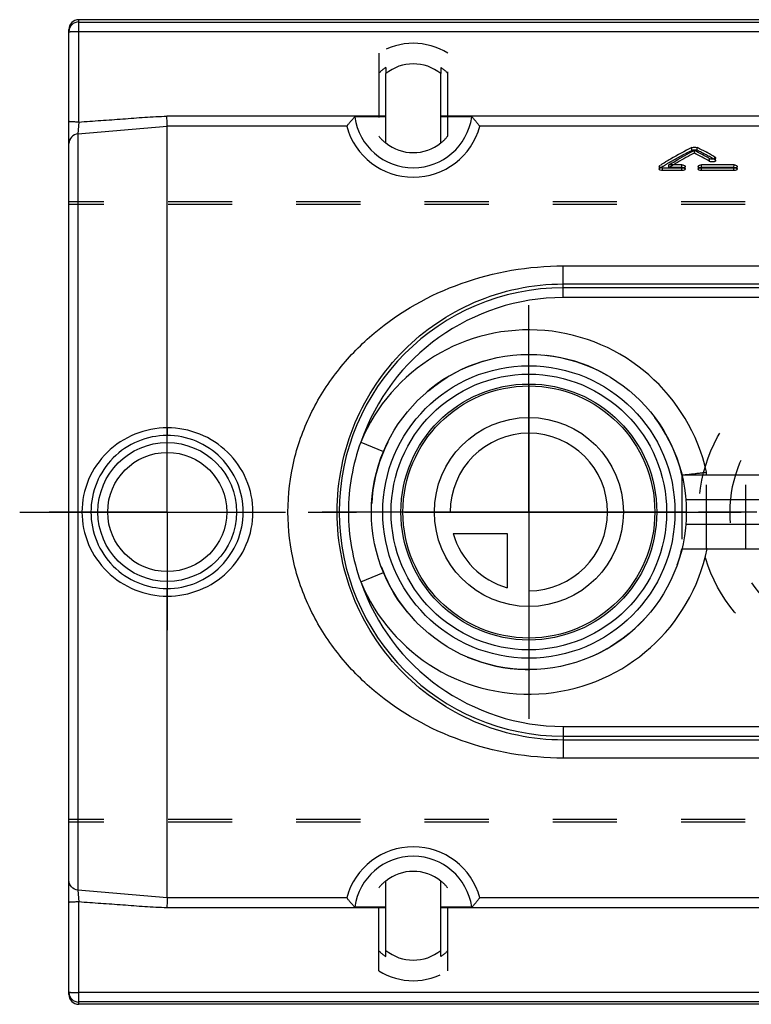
# Model space of a CAD drawing. Header units: millimetres. Extents: x 415 to 585, y 445 to 555.
# Tile 1 of 5: x 415 to 489, y 450 to 550. Entities that reach past the tile are written whole.
import ezdxf

# ---------------------------------------------------------------- set-up
doc = ezdxf.new("R2010")
doc.units = ezdxf.units.MM
doc.header["$LTSCALE"] = 65.185185
doc.linetypes.add('CENTER', pattern=[0.6, 0.375, -0.075, 0.075, -0.075])
doc.linetypes.add('HIDDEN', pattern=[0.2, 0.1, -0.1])
doc.layers.get('0').update_dxf_attribs({"linetype": 'CONTINUOUS'})
for name, color, linetype in [('KOERPER', 7, 'CONTINUOUS'), ('KONST.EL_MIT_GEO', 7, 'CONTINUOUS'), ('KURVEN', 7, 'CONTINUOUS'), ('L1', 7, 'CONTINUOUS')]:
    doc.layers.add(name, color=color, linetype=linetype)

msp = doc.modelspace()

# ---------------------------------------------------------------- linework, layer by layer
at = {"color": 7, "linetype": 'Continuous'}
for radius in [16, 14.85]:
    msp.add_circle((466.75, 500), radius, dxfattribs=at)
at = {"layer": 'KOERPER', "color": 8, "linetype": 'HIDDEN'}
for p, q in [((420, 531.24), (420, 531.5)), ((580, 531.5), (420, 531.5)), ((580, 531.24), (420, 531.24)), ((420, 468.5), (420, 468.76)), ((580, 468.76), (420, 468.76)), ((580, 468.5), (420, 468.5))]:
    msp.add_line(p, q, dxfattribs=at)
at = {"layer": 'KOERPER', "color": 2, "linetype": 'CENTER'}
for p, q in [((466.75, 500), (466.75, 521)), ((430, 500), (430, 512)), ((430, 500), (418, 500)), ((430, 500), (430, 488)), ((430, 500), (442, 500)), ((466.75, 500), (445.75, 500)), ((466.75, 500), (466.75, 479)), ((466.75, 500), (487.75, 500))]:
    msp.add_line(p, q, dxfattribs=at)
at = {"layer": 'KONST.EL_MIT_GEO', "color": 7, "linetype": 'Continuous'}
for p, q in [((421, 539.6), (421, 550)), ((579, 550), (421, 550)), ((421, 549.76), (579, 549.76)), ((420, 451), (420, 549)), ((421, 548.8), (579, 548.8)), ((452.2, 537.48), (452.2, 544.52)), ((457.8, 537.48), (457.8, 544.52)), ((452.2, 540.19), (429.96, 540.19)), ((452.2, 540.12), (449.06, 540.12)), ((542.2, 540.19), (457.8, 540.19)), ((460.94, 540.12), (457.8, 540.12)), ((421.02, 539.6), (420.91, 538.4)), ((420.91, 538.4), (430, 539.2)), ((430, 508.55), (430, 539.2)), ((448.25, 539.2), (430, 539.2)), ((538.25, 539.2), (461.75, 539.2)), ((420.91, 538.4), (420.91, 461.6)), ((483.58, 536.45), (483.58, 536.73)), ((480, 535.09), (480, 534.83)), ((480.07, 535.19), (480.14, 535.23)), ((482.31, 535.25), (480.99, 535.25)), ((482.64, 534.83), (482.64, 535.09)), ((483.96, 535.09), (483.96, 534.83)), ((487.6, 535.25), (484.29, 535.25)), ((485.12, 535.61), (485.12, 535.88)), ((485.72, 535.69), (485.72, 535.96)), ((487.92, 534.83), (487.92, 535.09)), ((480.33, 534.67), (480.33, 534.93)), ((482.31, 534.93), (480.33, 534.93)), ((482.31, 534.67), (480.33, 534.67)), ((482.31, 534.67), (482.31, 534.93)), ((484.29, 534.67), (484.29, 534.93)), ((487.59, 534.93), (484.29, 534.93)), ((487.59, 534.67), (484.29, 534.67)), ((487.59, 534.67), (487.59, 534.93)), ((470.25, 521.77), (470.25, 525)), ((470.25, 525), (527.25, 525)), ((470.25, 523.16), (527.25, 523.16)), ((514.54, 522.77), (470.25, 522.77)), ((514.54, 521.77), (470.25, 521.77)), ((449.67, 507.1), (451.98, 506.14)), ((484.8, 503.75), (484.8, 504.04)), ((505.01, 503.75), (482.3, 503.75)), ((504.79, 501.25), (482.7, 501.25)), ((482.7, 498.75), (504.79, 498.75)), ((482.3, 496.25), (505.01, 496.25)), ((449.67, 492.9), (451.98, 493.86)), ((430, 460.8), (430, 491.45)), ((470.25, 478.23), (470.25, 475)), ((470.25, 478.23), (514.54, 478.23)), ((470.25, 477.23), (514.54, 477.23)), ((527.25, 476.84), (470.25, 476.84)), ((527.25, 475), (470.25, 475)), ((452.2, 455.48), (452.2, 462.52)), ((457.8, 455.48), (457.8, 462.52)), ((430, 460.8), (420.91, 461.6)), ((420.91, 461.6), (421.02, 460.4)), ((421, 450), (421, 460.4)), ((448.25, 460.8), (430, 460.8)), ((538.25, 460.8), (461.75, 460.8)), ((452.2, 459.81), (429.96, 459.81)), ((452.2, 459.88), (449.06, 459.88)), ((460.94, 459.88), (457.8, 459.88)), ((542.2, 459.81), (457.8, 459.81)), ((579, 451.2), (421, 451.2)), ((579, 450.24), (421, 450.24)), ((579, 450), (421, 450))]:
    msp.add_line(p, q, dxfattribs=at)
at = {"layer": 'KONST.EL_MIT_GEO', "color": 8, "linetype": 'HIDDEN'}
for p, q in [((451.5, 546.6), (451.5, 538.17)), ((458.5, 538.17), (458.5, 546.6)), ((452.2, 545.14), (452.2, 544.52)), ((457.8, 545.14), (457.8, 544.52)), ((483.31, 536.73), (483.31, 537.01)), ((483.84, 536.73), (483.84, 537.01)), ((485.65, 535.78), (485.65, 536.05)), ((480.07, 534.92), (480.07, 535.19)), ((480.99, 534.98), (480.99, 535.25)), ((482.31, 534.98), (482.31, 535.25)), ((484.29, 534.98), (484.29, 535.25)), ((487.59, 534.98), (487.6, 535.25)), ((482.31, 534.98), (480.99, 534.98)), ((487.59, 534.98), (484.29, 534.98)), ((482.3, 503.75), (482.3, 496.25)), ((484.8, 496.25), (484.8, 503.75)), ((488.8, 496.25), (488.8, 503.75)), ((484.87, 496.25), (484.8, 496.25)), ((451.5, 453.4), (451.5, 461.83)), ((458.5, 453.4), (458.5, 461.83)), ((452.2, 454.86), (452.2, 455.48)), ((457.8, 454.86), (457.8, 455.48))]:
    msp.add_line(p, q, dxfattribs=at)
at = {"layer": 'KONST.EL_MIT_GEO', "color": 7, "linetype": 'Continuous'}
for centre, radius in [((466.75, 500), 14), ((466.75, 500), 13), ((430, 500), 7.05), ((430, 500), 6.05)]:
    msp.add_circle(centre, radius, dxfattribs=at)
for centre, radius, start, end in [((421, 548.77), 1, 89.9825, 179.9825), ((455, 540.96), 6, 188.0873, 351.9127), ((455, 541), 7, 195.0801, 344.9199), ((455, 541), 4.5, 231.5214, 308.4786), ((499.27, 504.94), 35.83, 116.4652, 120.3966), ((468.55, 506.23), 34.38, 61.6989, 63.583), ((500.33, 504.03), 36.5, 117.3189, 120.4107), ((466.86, 504.61), 36.21, 59.7152, 62.5106), ((466.92, 504.21), 36.29, 59.9038, 62.688), ((467.88, 504.97), 35.81, 60.8418, 61.7057), ((467.6, 504.47), 36.37, 60.6095, 60.8435), ((467.45, 504.2), 36.68, 60.2482, 60.6093), ((500.94, 502.11), 39.11, 121.2543, 122.1217), ((500.41, 502.98), 38.1, 120.3796, 121.2544), ((501.39, 502.21), 38.61, 120.9005, 121.1438), ((501.17, 502.57), 38.18, 120.3997, 120.901), ((470.25, 500), 22.77, 90, 270), ((470.25, 500), 21.77, 90, 160.9635), ((466.75, 500), 18.5, 12.6017, 157.4256), ((469.13, 500), 20.72, 159.9529, 179.9972), ((469.13, 500), 20.72, 180.0017, 200.0482), ((466.75, 500), 18.5, 202.5746, 348.3049), ((470.25, 500), 21.77, 199.0367, 270), ((455, 459), 7, 15.0801, 164.92), ((455, 459.04), 6, 8.0873, 171.9127), ((455, 459), 4.5, 51.5214, 128.4786), ((421, 451.23), 1, 180.0175, 270.0175)]:
    msp.add_arc(centre, radius, start, end, dxfattribs=at)
at = {"layer": 'KONST.EL_MIT_GEO', "color": 8, "linetype": 'HIDDEN'}
for centre, radius, start, end in [((455, 541), 6.6, 57.9906, 122.0094), ((455, 541), 5, 124.0918, 134.4792), ((455, 541), 5, 45.5208, 55.9082), ((455, 541), 4.5, 218.9424, 231.5214), ((455, 541), 4.5, 308.4786, 321.0576), ((468.12, 504.89), 35.52, 60.4234, 63.7232), ((501.69, 501.71), 39.19, 121.1451, 121.8894), ((466.75, 500), 16, 13.5548, 346.4452), ((455, 459), 4.5, 128.4786, 141.0576), ((455, 459), 4.5, 38.9424, 51.5214), ((455, 459), 5, 225.5208, 235.9082), ((455, 459), 5, 304.0918, 314.4792), ((455, 459), 6.6, 237.9906, 302.0094)]:
    msp.add_arc(centre, radius, start, end, dxfattribs=at)
at = {"layer": 'KONST.EL_MIT_GEO', "color": 7, "linetype": 'Continuous'}
for centre, major_axis, ratio, start_param, end_param in [((421, 549), (0, 1), 0.99939, 0, 1.5708), ((455, 541.04), (0, 4.47), 0.99996, -0.67742, 0.67742), ((455, 458.96), (0, 4.47), 0.99996, -3.81901, -2.46417), ((421, 451), (0, 1), 0.99939, -4.71239, -3.14159)]:
    msp.add_ellipse(centre, major_axis=major_axis, ratio=ratio, start_param=start_param, end_param=end_param, dxfattribs=at)
for points, knots in [([(420, 548.77), (420, 548.77), (420.03, 548.77), (420.06, 548.78), (420.13, 548.78), (420.18, 548.79), (420.21, 548.79)], [0, 0, 0, 0, 0.06979, 0.26187, 0.57469, 1, 1, 1, 1]), ([(420.21, 548.79), (420.26, 548.79), (420.53, 548.8), (420.79, 548.8), (421, 548.8)], [0, 0, 0, 0, 0.2007, 1, 1, 1, 1]), ([(421, 539.6), (421.75, 539.66), (423.24, 539.77), (425.48, 539.92), (427.71, 540.1), (429.21, 540.19), (429.96, 540.19)], [0, 0, 0, 0, 0.25, 0.49996, 0.75005, 1, 1, 1, 1]), ([(430, 539.2), (430, 539.23), (429.99, 539.56), (429.97, 539.9), (429.96, 540.19)], [0, 0, 0, 0, 0.10891, 1, 1, 1, 1]), ([(448.25, 539.2), (448.29, 539.24), (448.38, 539.36), (448.52, 539.52), (448.66, 539.69), (448.76, 539.81), (448.85, 539.91), (448.91, 539.99), (448.98, 540.06), (449.03, 540.12), (449.06, 540.12)], [0, 0, 0, 0, 0.13159, 0.37389, 0.51963, 0.67508, 0.75527, 0.83658, 0.91869, 1, 1, 1, 1]), ([(460.94, 540.12), (460.97, 540.12), (461.02, 540.06), (461.09, 539.99), (461.15, 539.91), (461.24, 539.81), (461.34, 539.69), (461.48, 539.52), (461.62, 539.36), (461.71, 539.24), (461.75, 539.2)], [0, 0, 0, 0, 0.08131, 0.16342, 0.24473, 0.32492, 0.48037, 0.62611, 0.86841, 1, 1, 1, 1]), ([(421, 539.6), (420.87, 539.59), (420.69, 539.61), (420.45, 539.62), (420.3, 539.62), (420.18, 539.63), (420.08, 539.64), (420.04, 539.65), (420, 539.66), (420, 539.67)], [0, 0, 0, 0, 0.38158, 0.55403, 0.70485, 0.82871, 0.92119, 0.97855, 1, 1, 1, 1]), ([(448.24, 539.18), (448.24, 539.18), (448.24, 539.19), (448.25, 539.2), (448.25, 539.2)], [0, 0, 0, 0, 0.45952, 1, 1, 1, 1]), ([(461.75, 539.2), (461.75, 539.2), (461.76, 539.19), (461.76, 539.18), (461.76, 539.18)], [0, 0, 0, 0, 0.54046, 1, 1, 1, 1]), ([(420.91, 538.4), (420.67, 538.38), (420.19, 538.15), (420, 537.65), (420, 537.41)], [0, 0, 0, 0, 0.50135, 1, 1, 1, 1]), ([(483.31, 537.01), (483.39, 537.05), (483.58, 537.07), (483.76, 537.05), (483.84, 537.01)], [0, 0, 0, 0, 0.50056, 1, 1, 1, 1]), ([(480.99, 535.25), (481.2, 535.38), (482.05, 535.9), (482.92, 536.39), (483.58, 536.73)], [0, 0, 0, 0, 0.25435, 1, 1, 1, 1]), ([(485.65, 536.05), (485.66, 536.04), (485.69, 536.02), (485.72, 535.99), (485.72, 535.96)], [0, 0, 0, 0, 0.30837, 1, 1, 1, 1]), ([(480, 535.09), (480, 535.12), (480.02, 535.16), (480.06, 535.18), (480.07, 535.19)], [0, 0, 0, 0, 0.70005, 1, 1, 1, 1]), ([(480.33, 534.93), (480.25, 534.93), (480.13, 534.94), (480, 535.04), (480, 535.09)], [0, 0, 0, 0, 0.61984, 1, 1, 1, 1]), ([(482.31, 535.25), (482.34, 535.25), (482.42, 535.24), (482.51, 535.22), (482.57, 535.19)], [0, 0, 0, 0, 0.27455, 1, 1, 1, 1]), ([(482.64, 535.09), (482.64, 535.08), (482.63, 535.02), (482.57, 534.99), (482.52, 534.97)], [0, 0, 0, 0, 0.19924, 1, 1, 1, 1]), ([(482.57, 535.19), (482.58, 535.19), (482.61, 535.16), (482.64, 535.12), (482.64, 535.09)], [0, 0, 0, 0, 0.30654, 1, 1, 1, 1]), ([(483.96, 535.09), (483.96, 535.1), (483.98, 535.16), (484.04, 535.2), (484.08, 535.21)], [0, 0, 0, 0, 0.19963, 1, 1, 1, 1]), ([(484.04, 534.99), (484.03, 535), (483.99, 535.02), (483.96, 535.06), (483.96, 535.09)], [0, 0, 0, 0, 0.30648, 1, 1, 1, 1]), ([(484.08, 535.21), (484.1, 535.22), (484.16, 535.24), (484.24, 535.25), (484.29, 535.25)], [0, 0, 0, 0, 0.22968, 1, 1, 1, 1]), ([(485.72, 535.69), (485.72, 535.66), (485.64, 535.58), (485.48, 535.55), (485.3, 535.55), (485.17, 535.58), (485.12, 535.61)], [0, 0, 0, 0, 0.15921, 0.42109, 0.73487, 1, 1, 1, 1]), ([(485.72, 535.96), (485.72, 535.93), (485.65, 535.86), (485.51, 535.83), (485.34, 535.81), (485.22, 535.84), (485.16, 535.86)], [0, 0, 0, 0, 0.15501, 0.40623, 0.71402, 1, 1, 1, 1]), ([(487.6, 535.25), (487.62, 535.25), (487.71, 535.24), (487.79, 535.22), (487.85, 535.19)], [0, 0, 0, 0, 0.27455, 1, 1, 1, 1]), ([(487.92, 535.09), (487.92, 535.08), (487.91, 535.02), (487.85, 534.99), (487.81, 534.97)], [0, 0, 0, 0, 0.19924, 1, 1, 1, 1]), ([(487.85, 535.19), (487.86, 535.19), (487.9, 535.16), (487.92, 535.12), (487.92, 535.09)], [0, 0, 0, 0, 0.30654, 1, 1, 1, 1]), ([(480.33, 534.67), (480.25, 534.67), (480.13, 534.68), (480, 534.78), (480, 534.83)], [0, 0, 0, 0, 0.61839, 1, 1, 1, 1]), ([(482.52, 534.97), (482.51, 534.97), (482.44, 534.94), (482.37, 534.93), (482.31, 534.93)], [0, 0, 0, 0, 0.23003, 1, 1, 1, 1]), ([(482.64, 534.83), (482.64, 534.78), (482.51, 534.68), (482.39, 534.67), (482.31, 534.67)], [0, 0, 0, 0, 0.383, 1, 1, 1, 1]), ([(484.29, 534.67), (484.21, 534.67), (484.09, 534.68), (483.96, 534.78), (483.96, 534.83)], [0, 0, 0, 0, 0.61797, 1, 1, 1, 1]), ([(484.29, 534.93), (484.27, 534.93), (484.18, 534.94), (484.09, 534.96), (484.04, 534.99)], [0, 0, 0, 0, 0.27419, 1, 1, 1, 1]), ([(487.81, 534.97), (487.79, 534.97), (487.72, 534.94), (487.65, 534.93), (487.59, 534.93)], [0, 0, 0, 0, 0.23003, 1, 1, 1, 1]), ([(487.92, 534.83), (487.92, 534.78), (487.8, 534.68), (487.67, 534.67), (487.59, 534.67)], [0, 0, 0, 0, 0.383, 1, 1, 1, 1]), ([(470.25, 475), (466.74, 475.01), (459.79, 476.18), (452.13, 480.49), (447.34, 485.37), (444.52, 489.74), (442.69, 494.69), (442.05, 500), (442.69, 505.31), (444.52, 510.26), (447.34, 514.63), (452.13, 519.51), (459.79, 523.82), (466.74, 524.99), (470.25, 525)], [0, 0, 0, 0, 0.12684, 0.24944, 0.31064, 0.37265, 0.43586, 0.5, 0.56415, 0.62736, 0.68936, 0.75056, 0.87316, 1, 1, 1, 1]), ([(470.25, 476.84), (468.68, 476.84), (465.59, 477.16), (459.85, 478.98), (453.6, 483.22), (448.5, 490.82), (446.63, 500), (448.5, 509.18), (453.6, 516.78), (459.85, 521.02), (465.59, 522.84), (468.68, 523.16), (470.25, 523.16)], [0, 0, 0, 0, 0.06513, 0.12831, 0.24911, 0.37131, 0.5, 0.62869, 0.75089, 0.87169, 0.93487, 1, 1, 1, 1]), ([(430, 508.55), (428.88, 508.54), (426.62, 508.1), (423.75, 506.22), (421.79, 503.38), (421.33, 501.12), (421.33, 500)], [0, 0, 0, 0, 0.24979, 0.49985, 0.74978, 1, 1, 1, 1]), ([(430, 508.55), (430, 508.45), (430, 508.27), (429.99, 508.03), (429.98, 507.87), (429.97, 507.8), (429.97, 507.77), (429.96, 507.77)], [0, 0, 0, 0, 0.38286, 0.69753, 0.90993, 0.97092, 1, 1, 1, 1]), ([(438.71, 500), (438.71, 501.12), (438.25, 503.4), (436.28, 506.23), (433.39, 508.11), (431.12, 508.55), (430, 508.55)], [0, 0, 0, 0, 0.25049, 0.50007, 0.74961, 1, 1, 1, 1]), ([(429.96, 507.77), (428.96, 507.77), (426.92, 507.36), (424.36, 505.63), (422.64, 503.05), (422.24, 501.01), (422.24, 500)], [0, 0, 0, 0, 0.24966, 0.4997, 0.74963, 1, 1, 1, 1]), ([(437.72, 500), (437.72, 501.01), (437.31, 503.06), (435.59, 505.64), (433.02, 507.37), (430.97, 507.77), (429.96, 507.77)], [0, 0, 0, 0, 0.25074, 0.50024, 0.74958, 1, 1, 1, 1]), ([(482.3, 503.75), (482.3, 503.75), (482.33, 503.75), (482.36, 503.76), (482.42, 503.76), (482.5, 503.77), (482.61, 503.79), (482.79, 503.81), (483.06, 503.84), (483.44, 503.88), (483.86, 503.93), (484.32, 503.98), (484.64, 504.02), (484.8, 504.04)], [0, 0, 0, 0, 0.00487, 0.01937, 0.04336, 0.07664, 0.11882, 0.16949, 0.2942, 0.44583, 0.61845, 0.80562, 1, 1, 1, 1]), ([(421.33, 500), (421.33, 498.88), (421.79, 496.62), (423.75, 493.78), (426.62, 491.9), (428.88, 491.46), (430, 491.45)], [0, 0, 0, 0, 0.25023, 0.50014, 0.7502, 1, 1, 1, 1]), ([(422.24, 500), (422.24, 498.99), (422.64, 496.95), (424.36, 494.37), (426.92, 492.64), (428.96, 492.23), (429.96, 492.23)], [0, 0, 0, 0, 0.25038, 0.50029, 0.75033, 1, 1, 1, 1]), ([(429.96, 492.23), (430.97, 492.23), (433.02, 492.63), (435.59, 494.36), (437.31, 496.94), (437.72, 498.99), (437.72, 500)], [0, 0, 0, 0, 0.25041, 0.49971, 0.74917, 1, 1, 1, 1]), ([(430, 491.45), (431.12, 491.45), (433.39, 491.89), (436.28, 493.76), (438.25, 496.6), (438.71, 498.87), (438.71, 500)], [0, 0, 0, 0, 0.25038, 0.49988, 0.74942, 1, 1, 1, 1]), ([(430, 491.45), (430, 491.55), (430, 491.73), (429.99, 491.97), (429.98, 492.13), (429.97, 492.2), (429.97, 492.23), (429.96, 492.23)], [0, 0, 0, 0, 0.38285, 0.69751, 0.90991, 0.9709, 1, 1, 1, 1]), ([(420.91, 461.6), (420.67, 461.62), (420.19, 461.85), (420, 462.35), (420, 462.59)], [0, 0, 0, 0, 0.50135, 1, 1, 1, 1]), ([(421, 460.4), (420.87, 460.41), (420.69, 460.39), (420.45, 460.38), (420.3, 460.38), (420.18, 460.37), (420.08, 460.36), (420.04, 460.35), (420, 460.34), (420, 460.33)], [0, 0, 0, 0, 0.38158, 0.55403, 0.70485, 0.82871, 0.92119, 0.97855, 1, 1, 1, 1]), ([(429.96, 459.81), (429.21, 459.81), (427.71, 459.9), (425.48, 460.08), (423.24, 460.23), (421.75, 460.34), (421, 460.4)], [0, 0, 0, 0, 0.24995, 0.50004, 0.75, 1, 1, 1, 1]), ([(430, 460.8), (430, 460.77), (429.99, 460.44), (429.97, 460.1), (429.96, 459.81)], [0, 0, 0, 0, 0.10891, 1, 1, 1, 1]), ([(448.25, 460.8), (448.25, 460.8), (448.24, 460.81), (448.24, 460.82), (448.24, 460.82)], [0, 0, 0, 0, 0.54048, 1, 1, 1, 1]), ([(449.06, 459.88), (449.03, 459.88), (448.98, 459.94), (448.91, 460.01), (448.85, 460.09), (448.76, 460.19), (448.66, 460.31), (448.52, 460.48), (448.38, 460.64), (448.29, 460.76), (448.25, 460.8)], [0, 0, 0, 0, 0.08131, 0.16342, 0.24473, 0.32492, 0.48036, 0.62611, 0.86841, 1, 1, 1, 1]), ([(461.75, 460.8), (461.71, 460.76), (461.62, 460.64), (461.48, 460.48), (461.34, 460.31), (461.24, 460.19), (461.15, 460.09), (461.09, 460.01), (461.02, 459.94), (460.97, 459.88), (460.94, 459.88)], [0, 0, 0, 0, 0.13159, 0.37389, 0.51963, 0.67508, 0.75526, 0.83658, 0.91869, 1, 1, 1, 1]), ([(461.76, 460.82), (461.76, 460.82), (461.76, 460.81), (461.75, 460.8), (461.75, 460.8)], [0, 0, 0, 0, 0.45954, 1, 1, 1, 1]), ([(420, 451.23), (420, 451.23), (420.03, 451.23), (420.06, 451.22), (420.13, 451.22), (420.18, 451.21), (420.21, 451.21)], [0, 0, 0, 0, 0.06981, 0.26185, 0.57464, 1, 1, 1, 1]), ([(420.21, 451.21), (420.26, 451.21), (420.52, 451.2), (420.79, 451.2), (421, 451.2)], [0, 0, 0, 0, 0.20032, 1, 1, 1, 1])]:
    msp.add_open_spline(points, degree=3, knots=knots, dxfattribs=at)
at = {"layer": 'KONST.EL_MIT_GEO', "color": 8, "linetype": 'HIDDEN'}
for points, knots in [([(480.07, 534.92), (480.33, 535.09), (481.39, 535.73), (482.48, 536.33), (483.31, 536.73)], [0, 0, 0, 0, 0.25552, 1, 1, 1, 1]), ([(483.31, 536.73), (483.39, 536.77), (483.58, 536.79), (483.76, 536.77), (483.84, 536.73)], [0, 0, 0, 0, 0.49875, 1, 1, 1, 1]), ([(485.65, 535.78), (485.66, 535.77), (485.69, 535.75), (485.72, 535.72), (485.72, 535.69)], [0, 0, 0, 0, 0.32087, 1, 1, 1, 1]), ([(480, 534.83), (480, 534.86), (480.02, 534.89), (480.06, 534.91), (480.07, 534.92)], [0, 0, 0, 0, 0.69092, 1, 1, 1, 1]), ([(482.31, 534.98), (482.39, 534.98), (482.51, 534.97), (482.64, 534.88), (482.64, 534.83)], [0, 0, 0, 0, 0.61928, 1, 1, 1, 1]), ([(483.96, 534.83), (483.96, 534.88), (484.09, 534.97), (484.21, 534.98), (484.29, 534.98)], [0, 0, 0, 0, 0.38169, 1, 1, 1, 1]), ([(487.59, 534.98), (487.67, 534.98), (487.8, 534.97), (487.92, 534.88), (487.92, 534.83)], [0, 0, 0, 0, 0.61928, 1, 1, 1, 1])]:
    msp.add_open_spline(points, degree=3, knots=knots, dxfattribs=at)
at = {"layer": 'KONST.EL_MIT_GEO', "color": 7, "linetype": 'Continuous'}
msp.add_open_spline([(485.16, 535.86), (485.15, 535.86), (485.14, 535.87), (485.12, 535.88)], degree=3, dxfattribs=at)
at = {"layer": 'KURVEN', "color": 40, "linetype": 'Continuous'}
for p, q in [((466.75, 512.99), (466.75, 487.01)), ((482.75, 500), (450.75, 500)), ((459.06, 497.8), (464.55, 497.8)), ((464.55, 497.8), (464.55, 492.31))]:
    msp.add_line(p, q, dxfattribs=at)
at = {"layer": 'KURVEN', "color": 8, "linetype": 'HIDDEN'}
msp.add_line((516, 500), (484, 500), dxfattribs=at)
at = {"layer": 'KURVEN', "color": 40, "linetype": 'Continuous'}
for radius in [16, 12.8, 9.6]:
    msp.add_circle((466.75, 500), radius, dxfattribs=at)
at = {"layer": 'KURVEN', "color": 8, "linetype": 'HIDDEN'}
for radius in [16, 12.8]:
    msp.add_circle((500, 500), radius, dxfattribs=at)
at = {"layer": 'KURVEN', "color": 40, "linetype": 'Continuous'}
for start, end in [(270, 180), (195.962, 254.038)]:
    msp.add_arc((466.75, 500), 8, start, end, dxfattribs=at)
at = {"layer": 'L1', "color": 2, "linetype": 'CENTER'}
msp.add_line((415, 500), (585, 500), dxfattribs=at)

doc.saveas('drawing.dxf')
